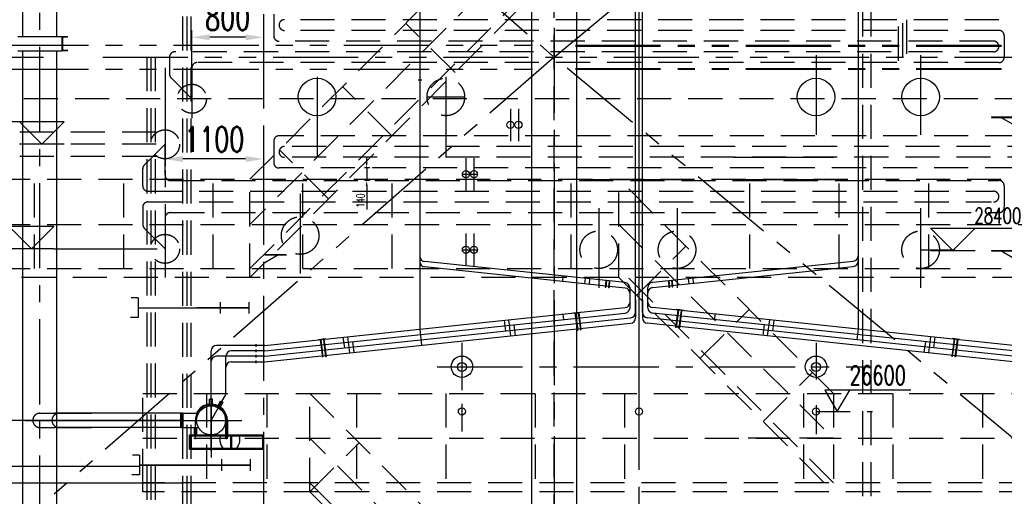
# Model space of a CAD drawing. Header units: millimetres. Extents: x -21 to 67273, y 14 to 95134.
# Tile 22 of 55: x 8238 to 19249, y 62672 to 68007. Entities that reach past the tile are written whole.
import ezdxf
from ezdxf.enums import TextEntityAlignment as Align

# ---------------------------------------------------------------- set-up
doc = ezdxf.new("R2010")
doc.units = ezdxf.units.MM
doc.header["$LTSCALE"] = 30
for name, pattern in [('CENTER', [50.8, 31.75, -6.35, 6.35, -6.35]), ('DASHED', [19.05, 12.7, -6.35]), ('PHANTOM', [63.5, 31.75, -6.35, 6.35, -6.35, 6.35, -6.35])]:
    doc.linetypes.add(name, pattern=pattern)
doc.layers.get('Defpoints').update_dxf_attribs({"color": 5})
for name, color, linetype in [('双点画线', 6, 'PHANTOM'), ('文本', 21, 'Continuous'), ('标注', 3, 'Continuous'), ('点画线', 2, 'CENTER'), ('细实线', 4, 'Continuous'), ('虚线', 1, 'DASHED')]:
    doc.layers.add(name, color=color, linetype=linetype)
doc.styles.get("Standard").update_dxf_attribs({"font": 'romans.shx', "width": 0.7, "bigfont": 'hzdx.shx'})
doc.dimstyles.new('STANDARD$0', dxfattribs={"dimscale": 25, "dimtxt": 3.5, "dimasz": 2.5, "dimexe": 1, "dimexo": 0, "dimgap": 1, "dimtad": 1, "dimdec": 0, "dimdsep": 46, "dimtxsty": 'Standard', "dimcen": 2.5, "dimclrd": 256, "dimclre": 256, "dimclrt": 256, "dimadec": 0, "dimazin": 0, "dimtfac": 10, "dimtdec": 0, "dimtmove": 0, "dimatfit": 3, "dimfxl": 1, "dimtolj": 1, "dimtzin": 0, "dimarcsym": 0})

# ---------------------------------------------------------------- blocks, each defined once
blk = doc.blocks.new('A$C1EAA1C91')
at = {"layer": '细实线'}
for p, q in [((0, 5), (24, 5)), ((5, 0), (0, 5)), ((5, 0), (10, 5)), ((0, 0), (10, 0))]:
    blk.add_line(p, q, dxfattribs=at)
blk = doc.blocks.new('*D59')
at = {"layer": 'Defpoints'}
for p in [(10964, 68067), (10164, 67810), (10164, 67122)]:
    blk.add_point(p, dxfattribs=at)
at = {"layer": '标注'}
for p, q in [((10964, 68067), (10964, 67730)), ((10164, 67122), (10164, 67890)), ((10764, 67810), (10364, 67810))]:
    blk.add_line(p, q, dxfattribs=at)
for points in [[(10364, 67843), (10364, 67776), (10164, 67810)], [(10764, 67843), (10764, 67776), (10964, 67810)]]:
    blk.add_solid(points, dxfattribs=at)
at = {"layer": '标注', "insert": (10564, 68030), "char_height": 280, "attachment_point": 5}
blk.add_mtext('800', dxfattribs=at)
blk = doc.blocks.new('*D61')
at = {"layer": 'Defpoints'}
for p in [(12155, 66347), (12119, 66207), (12155, 66207)]:
    blk.add_point(p, dxfattribs=at)
at = {"layer": '虚线', "lineweight": -2}
for p, q in [((12119, 66410), (12119, 66472)), ((12155, 66347), (12094, 66347)), ((12119, 66347), (12119, 66207)), ((12155, 66207), (12094, 66207)), ((12119, 66145), (12119, 65883))]:
    blk.add_line(p, q, dxfattribs=at)
at = {"layer": '虚线'}
for points in [[(12108, 66410), (12129, 66410), (12119, 66347)], [(12108, 66145), (12129, 66145), (12119, 66207)]]:
    blk.add_solid(points, dxfattribs=at)
at = {"layer": '虚线', "insert": (12050, 65983), "char_height": 87.5, "attachment_point": 5, "rotation": 90}
blk.add_mtext('\\A1;140', dxfattribs=at)
blk = doc.blocks.new('*D64')
at = {"layer": 'Defpoints'}
for p in [(9864, 66792), (10964, 66753), (9864, 66448)]:
    blk.add_point(p, dxfattribs=at)
at = {"layer": '标注'}
for p, q in [((9864, 66792), (9864, 66368)), ((10964, 66753), (10964, 66368)), ((10764, 66448), (10064, 66448))]:
    blk.add_line(p, q, dxfattribs=at)
for points in [[(10064, 66481), (10064, 66414), (9864, 66448)], [(10764, 66481), (10764, 66414), (10964, 66448)]]:
    blk.add_solid(points, dxfattribs=at)
at = {"layer": '标注', "insert": (10414, 66668), "char_height": 280, "attachment_point": 5}
blk.add_mtext('1100', dxfattribs=at)
blk = doc.blocks.new('*U71')
for p, q in [((266, 247), (329, 247)), ((266, 247), (266, 87)), ((272, 225), (272, 109)), ((324, 239), (281, 235)), ((329, 247), (329, 245)), ((329, 87), (266, 87)), ((281, 99), (324, 95)), ((329, 87), (329, 89))]:
    blk.add_line(p, q)
for centre, radius, start, end in [((282, 225), 10, 95.7106, 180), ((323, 245), 6, 275.7106, 0), ((282, 109), 10, 180, 264.2894), ((323, 89), 6, 360, 84.2894)]:
    blk.add_arc(centre, radius, start, end)

msp = doc.modelspace()

# ---------------------------------------------------------------- linework, layer by layer
for p, q in [((13963.76, 80732.118), (13963.76, 36882.118)), ((14463.76, 80732.118), (14463.76, 36882.118)), ((12692.76, 67332.118), (12734.76, 67332.118)), ((19348.76, 66833.56), (19210.196, 66913.56)), ((16223.76, 66467.118), (17343.76, 66467.118)), ((14603.76, 66217.118), (15723.76, 66217.118)), ((16223.76, 66217.118), (17343.76, 66217.118)), ((19348.76, 65337.979), (19210.196, 65417.979)), ((10978.76, 65289.472), (11117.324, 65369.472)), ((9563.76, 64893.124), (9486.76, 64893.124)), ((9563.76, 64893.124), (9563.76, 64672.118)), ((9563.76, 64782.118), (10801.26, 64782.118)), ((9563.76, 64782.118), (10801.26, 64782.118)), ((10481.26, 64847.118), (10481.26, 64717.118)), ((10801.26, 64782.118), (10481.26, 64782.118)), ((10801.26, 64847.118), (10801.26, 64717.118)), ((9563.76, 64672.118), (9478.205, 64672.118)), ((10066.26, 63601.618), (10056.26, 63595.618)), ((10056.26, 63522.118), (10056.26, 63595.618)), ((10056.26, 63452.618), (10056.26, 63595.618)), ((10066.26, 63442.618), (10066.26, 63601.618)), ((10066.26, 63601.618), (10237.035, 63601.618)), ((10378.76, 63577.696), (10378.76, 63562.391)), ((10066.26, 63442.618), (10056.26, 63452.618)), ((10066.26, 63442.618), (10237.035, 63442.618)), ((10194.26, 63359.618), (10194.26, 63442.618)), ((10218.26, 63359.618), (10218.26, 63442.618)), ((10541.26, 63522.118), (10541.26, 63349.618)), ((10561.26, 63522.118), (10561.26, 63349.618)), ((10135.76, 63359.618), (10955.76, 63359.618)), ((10135.76, 63199.618), (10135.76, 63359.618)), ((10482.052, 63349.618), (10692.172, 63349.618)), ((10534.938, 63340.018), (10534.938, 63349.618)), ((10567.582, 63340.018), (10534.938, 63340.018)), ((10541.26, 63340.018), (10541.26, 63330.177)), ((10541.26, 63330.177), (10561.26, 63330.177)), ((10561.26, 63340.018), (10561.26, 63330.177)), ((10567.582, 63340.018), (10567.582, 63349.618)), ((10598.76, 63209.618), (10598.76, 63349.618)), ((10610.76, 63209.618), (10610.76, 63349.618)), ((10955.76, 63199.618), (10955.76, 63359.618)), ((10510.088, 63209.618), (10664.136, 63209.618)), ((9578.76, 63133.124), (9501.76, 63133.124)), ((9578.76, 63133.124), (9578.76, 62912.118)), ((10135.76, 63199.618), (10955.76, 63199.618)), ((9578.76, 63022.118), (10816.26, 63022.118)), ((10788.489, 63022.118), (9578.76, 63022.118)), ((9578.76, 63022.118), (10788.489, 63022.118)), ((9578.76, 63022.118), (10816.26, 63022.118)), ((10595.328, 63022.118), (10239.229, 63022.118)), ((10381.119, 63022.118), (10816.26, 63022.118)), ((10496.26, 63087.118), (10496.26, 62957.118)), ((10816.26, 63022.118), (10496.26, 63022.118)), ((10812.265, 63022.118), (10816.26, 63022.118)), ((10816.26, 63087.118), (10816.26, 62957.118)), ((9578.76, 62912.118), (9493.205, 62912.118))]:
    msp.add_line(p, q)
at = {"ltscale": 25}
for p, q in [((15203.76, 64790.591), (15203.76, 79519.618)), ((17613.76, 79519.618), (17613.76, 65563.841)), ((12713.76, 79292.618), (12713.76, 65563.841)), ((15123.76, 64790.591), (15123.76, 79323.766)), ((12713.76, 65563.841), (12713.76, 65359.346)), ((17613.76, 65563.841), (17613.76, 65363.852)), ((12713.76, 65363.852), (12713.76, 64542.465)), ((12713.76, 65363.852), (12713.76, 65299.016)), ((15010.032, 65063.974), (12767.488, 65299.675)), ((15317.488, 65068.48), (17560.032, 65304.18)), ((17613.76, 65363.852), (17613.76, 64542.465)), ((15010.032, 65003.644), (12767.488, 65239.345)), ((15317.488, 65008.149), (17560.032, 65243.85)), ((14562.391, 65111.023), (14556.119, 65051.352)), ((14612.117, 65105.797), (14605.845, 65046.125)), ((14793.254, 65086.759), (14787.368, 65011.964)), ((14799.223, 65086.131), (14793.337, 65011.337)), ((14829.069, 65082.994), (14823.183, 65008.2)), ((14835.038, 65082.367), (14829.152, 65007.572)), ((15492.13, 65086.835), (15498.368, 65007.572)), ((15498.099, 65087.463), (15504.338, 65008.2)), ((15527.945, 65090.599), (15534.183, 65011.337)), ((15533.915, 65091.227), (15540.153, 65011.964)), ((15714.935, 65110.253), (15721.207, 65050.582)), ((15764.661, 65115.479), (15770.933, 65055.808)), ((14787.368, 65011.964), (14793.337, 65011.337)), ((14823.183, 65008.2), (14829.152, 65007.572)), ((15063.76, 64783.154), (15063.76, 65004.303)), ((15123.76, 64870.591), (15123.76, 65054.799)), ((15123.76, 64729.13), (15123.76, 64994.469)), ((15203.76, 64870.591), (15203.76, 65054.799)), ((15203.76, 64729.13), (15203.76, 64994.469)), ((15263.76, 64783.154), (15263.76, 65008.808)), ((15504.338, 65008.2), (15498.368, 65007.572)), ((15540.153, 65011.964), (15534.183, 65011.337)), ((15063.76, 64843.484), (15063.76, 64884.619)), ((15063.76, 64843.484), (15063.76, 64884.619)), ((15123.76, 64870.591), (15123.76, 64668.799)), ((15203.76, 64870.591), (15203.76, 64668.799)), ((15263.76, 64843.484), (15263.76, 64884.619)), ((15263.76, 64843.484), (15263.76, 64884.619)), ((10978.76, 64360.109), (15010.032, 64783.813)), ((19348.76, 64360.109), (15317.488, 64783.813)), ((15599.355, 64754.74), (15573.822, 64560.797)), ((15605.304, 64753.957), (15579.791, 64560.17)), ((15581.301, 64763.169), (15580.518, 64757.22)), ((15620.959, 64757.948), (15581.301, 64763.169)), ((15620.959, 64757.948), (15581.301, 64763.169)), ((15635.047, 64750.041), (15609.637, 64557.033)), ((15640.996, 64749.258), (15615.606, 64556.405)), ((15620.959, 64757.948), (15620.175, 64751.999)), ((15620.959, 64757.948), (15620.175, 64751.999)), ((15660.616, 64752.727), (15620.959, 64757.948)), ((15660.616, 64752.727), (15659.833, 64746.778)), ((10978.76, 64299.779), (15010.032, 64723.483)), ((10978.76, 64239.448), (15070.032, 64669.458)), ((13655.61, 64641.458), (13671.278, 64522.443)), ((13705.353, 64646.686), (13728.856, 64468.165)), ((14428.343, 64726.697), (14507.932, 64735.062)), ((14428.343, 64726.697), (14428.865, 64722.73)), ((14447.839, 64724.171), (14473.229, 64531.319)), ((14453.788, 64724.955), (14479.198, 64531.946)), ((14468.137, 64730.88), (14468.66, 64726.913)), ((14483.531, 64728.87), (14509.044, 64535.083)), ((14489.48, 64729.654), (14515.013, 64535.71)), ((14507.932, 64735.062), (14508.454, 64731.095)), ((19348.76, 64239.448), (15257.488, 64669.458)), ((19348.76, 64299.779), (15317.488, 64723.483)), ((16622.167, 64646.686), (16598.664, 64468.165)), ((16671.91, 64641.458), (16656.242, 64522.443)), ((10978.76, 64179.118), (15070.032, 64609.128)), ((13762.931, 64592.407), (13778.599, 64473.393)), ((14473.229, 64531.319), (14479.198, 64531.946)), ((14509.044, 64535.083), (14515.013, 64535.71)), ((19348.76, 64179.118), (15257.488, 64609.128)), ((15579.791, 64560.17), (15573.822, 64560.797)), ((15615.606, 64556.405), (15609.637, 64557.033)), ((16564.59, 64592.407), (16548.921, 64473.393)), ((11579.118, 64429.243), (11658.708, 64437.608)), ((11579.118, 64429.243), (11579.902, 64423.292)), ((11598.804, 64425.279), (11624.266, 64231.881)), ((11604.773, 64425.906), (11630.235, 64232.508)), ((11618.913, 64433.425), (11619.696, 64427.474)), ((11634.619, 64429.043), (11660.081, 64235.645)), ((11640.589, 64429.67), (11666.05, 64236.272)), ((11658.708, 64437.608), (11659.491, 64431.657)), ((11853.914, 64452.092), (11869.582, 64333.078)), ((11903.657, 64457.32), (11927.16, 64278.799)), ((18423.863, 64457.32), (18400.361, 64278.799)), ((18473.606, 64452.092), (18457.938, 64333.078)), ((18686.932, 64429.67), (18661.47, 64236.272)), ((18692.901, 64429.043), (18667.44, 64235.645)), ((18668.813, 64437.608), (18668.029, 64431.657)), ((18748.402, 64429.243), (18668.813, 64437.608)), ((18722.747, 64425.906), (18697.285, 64232.508)), ((18728.716, 64425.279), (18703.255, 64231.881)), ((18708.607, 64433.425), (18707.824, 64427.474)), ((18748.402, 64429.243), (18747.618, 64423.292)), ((10978.76, 64360.109), (10438.76, 64360.109)), ((10878.76, 64373.86), (10878.76, 64344.376)), ((10878.76, 64313.86), (10878.76, 64284.376)), ((11961.234, 64403.041), (11976.903, 64284.027)), ((18366.286, 64403.041), (18350.617, 64284.027)), ((10378.76, 63684.618), (10378.76, 64300.109)), ((10978.76, 64239.448), (10438.76, 64239.448)), ((10545.01, 63826.148), (10545.01, 64239.779)), ((10978.76, 64299.779), (10605.01, 64299.779)), ((10878.76, 64255.705), (10878.76, 64226.221)), ((11624.266, 64231.881), (11630.235, 64232.508)), ((11660.081, 64235.645), (11666.05, 64236.272)), ((18667.44, 64235.645), (18661.47, 64236.272)), ((18703.255, 64231.881), (18697.285, 64232.508)), ((10605.01, 64179.118), (10978.76, 64179.118)), ((10878.76, 64192.153), (10878.76, 64162.669)), ((10500.01, 63732.129), (10536.972, 63796.148)), ((10378.76, 63522.118), (10500.01, 63732.129)), ((10378.76, 63522.118), (10378.76, 63522.118))]:
    msp.add_line(p, q, dxfattribs=at)
at = {"ltscale": 10}
for p, q in [((8275.26, 67819.221), (8275.26, 73107.986)), ((8652.26, 67819.221), (8652.26, 72239.918)), ((8216.26, 67819.221), (8711.26, 67819.221)), ((8216.26, 67659.221), (8711.26, 67659.221)), ((8275.26, 62072.66), (8275.26, 67659.221)), ((8652.26, 62072.66), (8652.26, 67659.221)), ((10362.76, 63760.618), (10366.76, 63764.618)), ((10394.76, 63760.618), (10390.76, 63764.618)), ((10445.759, 63670.163), (10484.154, 63736.665)), ((10473.472, 63654.163), (10511.867, 63720.665)), ((10484.154, 63736.665), (10489.618, 63738.129)), ((10484.154, 63736.665), (10511.867, 63720.665)), ((10489.618, 63738.129), (10510.402, 63726.129)), ((10510.402, 63726.129), (10511.867, 63720.665)), ((10041.26, 63442.618), (10041.26, 63601.618))]:
    msp.add_line(p, q, dxfattribs=at)
at = {"ltscale": 20}
for p, q in [((19107.76, 66919.56), (19107.76, 66913.56)), ((19107.76, 65423.979), (19107.76, 65417.979)), ((11219.76, 65375.472), (11219.76, 65369.472))]:
    msp.add_line(p, q, dxfattribs=at)
at = {"ltscale": 2}
for p, q in [((10362.76, 63683.828), (10362.76, 63760.618)), ((10362.76, 63760.618), (10394.76, 63760.618)), ((10366.76, 63764.618), (10390.76, 63764.618)), ((10394.76, 63683.828), (10394.76, 63760.618))]:
    msp.add_line(p, q, dxfattribs=at)
at = {"ltscale": 20}
for points in [[(19107.76, 66919.56), (19348.76, 66919.56)], [(19107.76, 66913.56), (19348.76, 66913.56)], [(19107.76, 65423.979), (19348.76, 65423.979)], [(19107.76, 65417.979), (19348.76, 65417.979)], [(11219.76, 65375.472), (10978.76, 65375.472)], [(11219.76, 65369.472), (10978.76, 65369.472)]]:
    msp.add_lwpolyline(points, dxfattribs=at)
at = {"ltscale": 10}
for points in [[(10041.26, 63601.618), (8626.26, 63601.618)], [(10056.26, 63601.618), (9041.26, 63601.618)], [(10041.26, 63442.618), (8626.26, 63442.618)], [(10056.26, 63442.618), (9041.26, 63442.618)]]:
    msp.add_lwpolyline(points, dxfattribs=at)
at = {"lineweight": -2}
for centre, radius in [((13725.547, 66829.958), 40), ((13815.547, 66829.958), 40), ((13228.76, 66277.118), 40), ((13318.76, 66277.118), 40), ((13228.76, 65432.118), 40), ((13318.76, 65432.118), 40), ((13183.76, 64122.118), 120), ((17143.76, 64122.118), 120), ((13183.76, 64119.54), 50), ((17143.76, 64119.54), 50), ((13183.76, 63622.118), 40), ((15163.76, 63622.118), 40), ((17143.76, 63622.118), 40)]:
    msp.add_circle(centre, radius, dxfattribs=at)
at = {"ltscale": 10}
msp.add_circle((10378.76, 63522.118), 162.5, dxfattribs=at)
at = {"ltscale": 25}
for centre, start, end in [((12773.76, 65359.346), 180, 264), ((12773.76, 65299.016), 180, 264), ((17553.76, 65363.852), 276, 0), ((17553.76, 65303.521), 276, 0), ((15003.76, 65004.303), 0, 84), ((15003.76, 64943.972), 0, 84), ((15323.76, 65008.808), 96, 180), ((15323.76, 64948.478), 96, 180), ((15003.76, 64843.484), 276, 0), ((15003.76, 64783.154), 276, 0), ((15323.76, 64843.484), 180, 264), ((15323.76, 64783.154), 180, 264), ((15063.76, 64729.13), 276, 0), ((15063.76, 64668.799), 276, 0), ((15263.76, 64729.13), 180, 264), ((15263.76, 64668.799), 180, 264), ((10438.76, 64300.109), 90, 180), ((10438.76, 64179.448), 90, 180), ((10605.01, 64239.779), 90, 180), ((10605.01, 64119.118), 90, 180), ((10485.01, 63826.148), 330, 0)]:
    msp.add_arc(centre, 60, start, end, dxfattribs=at)
for start, end in [(95.0296489, 154.1754747), (0, 84.9703511)]:
    msp.add_arc((10378.76, 63522.118), 182.5, start, end)
at = {"layer": '双点画线'}
for p, q in [((14213.76, 67587.118), (20953.76, 73187.118)), ((8896.274, 72239.918), (14213.76, 67587.118)), ((8053.76, 67722.118), (13973.76, 67722.118)), ((14453.76, 67722.118), (20713.76, 67722.118)), ((14453.76, 67712.118), (20713.76, 67712.118)), ((7813.76, 67587.118), (8505.096, 67587.118)), ((14213.76, 67587.118), (7813.76, 61987.118)), ((9166.734, 67587.118), (33153.76, 67587.118)), ((20953.76, 61987.118), (14213.76, 67587.118)), ((8053.76, 67452.118), (13973.76, 67452.118)), ((14453.76, 67462.118), (20713.76, 67462.118)), ((14453.76, 67452.118), (20713.76, 67452.118))]:
    msp.add_line(p, q, dxfattribs=at)
at = {"layer": '双点画线', "ltscale": 10}
for p, q in [((10041.26, 63601.618), (10222.035, 63601.618)), ((10041.26, 63442.618), (10222.035, 63442.618))]:
    msp.add_line(p, q, dxfattribs=at)
at = {"layer": '标注', "ltscale": 25}
for p, q in [((14313.76, 65137.155), (14307.488, 65077.484)), ((14313.76, 64710.632), (14320.032, 64650.961)), ((16013.76, 64710.632), (16007.488, 64650.961)), ((12713.76, 64542.465), (12732.575, 64363.451)), ((17613.76, 64542.465), (17601.217, 64423.123)), ((10075.26, 63522.118), (8459.512, 63522.118))]:
    msp.add_line(p, q, dxfattribs=at)
at = {"layer": '标注'}
for p, q in [((9563.76, 64782.118), (10773.489, 64782.118)), ((10580.328, 64782.118), (10224.229, 64782.118)), ((13183.76, 63708.012), (13183.76, 63396.803)), ((17143.76, 63692.617), (17143.76, 63368.332)), ((5028.872, 63011.442), (9578.76, 63011.442))]:
    msp.add_line(p, q, dxfattribs=at)
for points in [[(18202.833, 63861.395), (17242.833, 63861.395), (17381.397, 63621.395), (17519.961, 63861.395)], [(8678.76, 63522.118), (6228.76, 63522.118)]]:
    msp.add_lwpolyline(points, dxfattribs=at)
at = {"layer": '标注', "ltscale": 2}
for points in [[(10483.954, 63359.618), (10479.114, 63335.083), (10470.291, 63278.121), (10497.782, 63227.848), (10516.591, 63199.618)], [(10690.27, 63359.618), (10695.11, 63335.083), (10703.933, 63278.121), (10676.442, 63227.848), (10657.632, 63199.618)]]:
    msp.add_open_spline(points, degree=3, knots=[13.989739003, 13.989739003, 13.989739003, 13.989739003, 86.611786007, 183.965216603, 183.965216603, 183.965216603, 183.965216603], dxfattribs=at)
at = {"layer": '点画线'}
for p, q in [((15163.76, 83732.468), (15163.76, 60792.561)), ((14213.76, 81632.118), (14213.76, 36222.118)), ((10963.76, 78632.618), (10963.76, 48106.118)), ((8463.76, 54557.039), (8463.76, 73862.118)), ((12713.76, 69043), (12713.76, 65730.606)), ((15163.76, 69043), (15163.76, 65586.854)), ((11078.76, 68067.118), (11078.76, 67827.118)), ((19248.76, 67827.118), (19248.76, 67587.118)), ((17143.76, 67608.487), (17143.76, 66716.564)), ((18313.76, 67608.487), (18313.76, 66716.564)), ((9913.76, 67587.118), (9913.76, 67396.971)), ((9863.76, 67467.118), (9863.76, 65122.118)), ((10163.76, 67467.118), (10163.76, 66905.618)), ((11563.76, 67368.487), (11563.76, 66476.564)), ((13003.76, 67368.487), (13003.76, 66476.564)), ((12793.76, 67142.118), (13213.76, 67142.118)), ((13725.547, 67010.887), (13725.547, 66649.028)), ((13815.547, 67010.887), (13815.547, 66649.028)), ((11078.76, 66647.118), (11078.76, 66407.118)), ((13228.76, 66458.047), (13228.76, 66096.188)), ((13318.76, 66458.047), (13318.76, 66096.188)), ((9613.76, 66147.118), (9613.76, 66337.265)), ((13188.76, 66277.118), (13358.76, 66277.118)), ((19248.76, 66147.118), (19248.76, 65907.118)), ((11374.553, 66056.758), (11374.553, 65164.835)), ((9613.76, 65907.118), (9613.76, 65716.971)), ((14713.76, 65898.487), (14713.76, 65006.564)), ((15589.171, 65898.487), (15589.171, 65006.564)), ((18313.76, 65898.487), (18313.76, 65006.564)), ((13228.76, 65613.047), (13228.76, 65251.188)), ((13318.76, 65613.047), (13318.76, 65251.188)), ((13188.76, 65432.118), (13358.76, 65432.118)), ((13183.76, 64389.06), (13183.76, 63860.463)), ((17143.76, 64389.06), (17143.76, 63979.349)), ((12908.296, 64122.118), (17728.76, 64122.118)), ((17143.76, 63692.617), (17143.76, 63416.564)), ((13183.76, 63416.564), (13183.76, 63416.564))]:
    msp.add_line(p, q, dxfattribs=at)
at = {"layer": '点画线', "ltscale": 25}
for p, q in [((15163.76, 79806.277), (15163.76, 63380.865)), ((10378.76, 63684.618), (10378.76, 63107.526))]:
    msp.add_line(p, q, dxfattribs=at)
at = {"layer": '点画线', "ltscale": 2}
for p, q in [((10378.76, 63213.867), (10378.76, 63900.619)), ((10378.76, 63522.118), (10500.01, 63732.129)), ((9927.571, 63522.118), (10623.138, 63522.118)), ((10206.26, 63311.858), (10206.26, 63522.118)), ((10515.26, 63522.118), (10607.203, 63522.118)), ((10551.26, 63311.858), (10551.26, 63522.118))]:
    msp.add_line(p, q, dxfattribs=at)
at = {"layer": '点画线', "ltscale": 10}
for p, q in [((10378.76, 63179.618), (10378.76, 63864.618)), ((8301.26, 63522.118), (10721.26, 63522.118)), ((8678.76, 63522.118), (10721.26, 63522.118))]:
    msp.add_line(p, q, dxfattribs=at)
msp.add_arc((10378.76, 63522.118), 174.5, 0, 180, dxfattribs=at)
at = {"layer": '细实线'}
for p, q in [((8621.025, 65442.118), (9777.514, 65442.118)), ((3494.993, 62822.118), (10051.434, 62822.118))]:
    msp.add_line(p, q, dxfattribs=at)
for centre in [(11563.76, 67142.118), (17143.76, 67142.118), (18313.76, 67142.118)]:
    msp.add_circle(centre, 210, dxfattribs=at)
at = {"layer": '虚线'}
for p, q in [((14213.76, 36022.118), (14213.76, 84422.118)), ((10059.762, 73187.118), (10059.762, 61987.118)), ((10106.762, 73187.118), (10106.762, 61987.118)), ((10153.762, 73187.118), (10153.762, 61987.118)), ((17666.76, 56387.118), (17666.76, 73187.118)), ((17760.76, 56387.118), (17760.76, 73187.118)), ((18113.76, 67587.118), (18113.76, 70827.474)), ((18160.76, 67626.168), (18160.76, 70866.524)), ((18066.76, 67548.067), (18066.76, 70788.423)), ((10813.76, 66222.118), (13813.76, 69222.118)), ((13813.76, 68722.118), (10813.76, 65714.758)), ((10813.76, 65222.118), (13813.76, 68222.118)), ((13813.76, 68122.118), (10813.76, 65122.118)), ((19188.76, 68007.118), (11198.76, 68007.118)), ((13106.653, 67415.011), (12556.653, 67965.011)), ((19188.76, 67887.118), (11198.76, 67887.118)), ((19128.76, 67767.118), (11138.76, 67767.118)), ((19128.76, 67647.118), (9973.76, 67647.118)), ((9659.76, 67587.118), (9659.76, 61987.118)), ((9706.76, 67587.118), (9706.76, 61987.118)), ((9753.76, 67587.118), (9753.76, 61987.118)), ((19188.76, 67527.118), (10223.76, 67527.118)), ((10163.76, 67122.118), (9931.334, 67354.544)), ((12399.547, 66707.904), (11849.547, 67257.904)), ((22382.828, 67122.118), (5389.93, 67122.118)), ((9763.76, 66748.618), (7563.76, 66748.618)), ((19988.76, 66707.118), (11138.76, 66707.118)), ((9763.76, 66612.118), (7533.223, 66612.118)), ((9863.76, 66612.118), (9631.334, 66379.691)), ((9863.76, 66267.118), (9863.76, 66612.118)), ((11692.44, 66000.797), (11142.44, 66550.797)), ((20238.76, 66587.118), (11198.76, 66587.118)), ((9763.76, 66475.618), (7563.76, 66475.618)), ((20238.76, 66467.118), (11198.76, 66467.118)), ((19988.76, 66347.118), (11138.76, 66347.118)), ((7403.76, 66222.118), (21203.76, 66222.118)), ((8403.76, 65222.118), (8403.76, 66222.118)), ((9403.76, 65222.118), (9403.76, 66222.118)), ((9923.76, 66207.118), (19188.76, 66207.118)), ((10403.76, 65222.118), (10403.76, 66222.118)), ((10813.76, 65122.118), (10813.76, 66222.118)), ((11403.76, 65222.118), (11403.76, 66222.118)), ((12403.76, 65222.118), (12403.76, 66222.118)), ((14403.76, 65222.118), (14403.76, 66222.118)), ((14938.76, 65119.118), (14938.76, 66222.118)), ((17338.76, 63822.118), (14938.76, 66222.118)), ((16403.76, 65222.118), (16403.76, 66222.118)), ((17403.76, 65222.118), (17403.76, 66222.118)), ((18403.76, 65222.118), (18403.76, 66222.118)), ((9673.76, 66087.118), (19128.76, 66087.118)), ((9673.76, 65967.118), (19107.877, 65967.118)), ((9923.76, 65847.118), (19197.154, 65847.118)), ((9863.76, 65787.118), (9863.76, 65442.118)), ((7403.76, 65714.267), (21203.76, 65714.267)), ((9863.76, 65442.118), (9631.334, 65674.544)), ((14938.76, 65713.553), (17338.76, 63322.118)), ((15138.76, 64922.118), (15688.76, 65472.118)), ((18313.76, 65432.118), (18852.644, 65432.118)), ((7403.76, 65222.118), (21203.76, 65222.118)), ((17338.76, 62822.118), (14942.033, 65222.118)), ((21213.76, 65122.118), (7403.76, 65122.118)), ((14938.76, 65122.118), (17338.76, 62722.118)), ((15845.867, 64215.011), (16395.867, 64765.011)), ((16552.974, 63507.904), (17102.974, 64057.904)), ((9613.762, 62822.118), (9613.762, 63822.118)), ((9613.762, 63822.118), (27003.76, 63822.118)), ((10329.18, 63822.118), (10329.18, 62822.118)), ((11003.76, 63822.118), (11003.76, 62822.118)), ((11483.76, 62722.118), (11483.76, 63822.118)), ((11483.76, 63822.118), (14083.76, 61222.118)), ((12003.76, 63822.118), (12003.76, 62822.118)), ((13003.76, 63822.118), (13003.76, 62822.118)), ((14003.76, 63822.118), (14003.76, 62822.118)), ((15003.76, 63822.118), (15003.76, 62822.118)), ((17003.76, 63822.118), (17003.76, 62822.118)), ((17338.76, 63822.118), (17338.76, 62722.118)), ((18003.76, 63822.118), (18003.76, 62822.118)), ((19003.76, 63822.118), (19003.76, 62822.118)), ((17143.76, 63622.118), (17775.398, 63622.118)), ((9613.762, 63322.118), (27003.76, 63322.118)), ((14083.76, 60722.118), (11483.76, 63322.118)), ((17338.76, 63322.118), (16235.888, 63322.118)), ((11483.76, 62722.118), (12033.76, 63272.118)), ((4795.744, 62822.118), (9613.762, 62822.118)), ((27003.76, 62822.118), (9613.762, 62822.118)), ((9613.762, 62722.118), (9613.762, 62822.118)), ((11483.76, 62822.118), (14083.76, 60222.118)), ((27003.76, 62722.118), (9613.762, 62722.118)), ((11483.76, 62722.118), (14083.76, 60122.118))]:
    msp.add_line(p, q, dxfattribs=at)
at = {"layer": '虚线', "ltscale": 5}
for p, q in [((8463.76, 63601.618), (8626.26, 63601.618)), ((8678.76, 63601.618), (9041.26, 63601.618)), ((8463.76, 63442.618), (8626.26, 63442.618)), ((8678.76, 63442.618), (9041.26, 63442.618))]:
    msp.add_line(p, q, dxfattribs=at)
at = {"layer": '虚线', "ltscale": 2}
for p, q in [((10135.76, 63349.618), (10482.052, 63349.618)), ((10146.76, 63209.618), (10146.76, 63349.618)), ((10158.76, 63209.618), (10158.76, 63349.618)), ((10692.172, 63349.618), (10955.76, 63349.618)), ((10135.76, 63209.618), (10510.088, 63209.618)), ((10664.136, 63209.618), (10955.76, 63209.618))]:
    msp.add_line(p, q, dxfattribs=at)
at = {"layer": '虚线'}
for centre, radius in [((10163.76, 67122.118), 162.5), ((13003.76, 67142.118), 210), ((9863.76, 66612.118), 162.5), ((11374.553, 65590.389), 210), ((14713.76, 65432.118), 210), ((15589.171, 65432.118), 210), ((18313.76, 65432.118), 210), ((9863.76, 65442.118), 162.5)]:
    msp.add_circle(centre, radius, dxfattribs=at)
for centre, start, end in [((11198.76, 67947.118), 90, 270), ((11138.76, 67827.118), 180, 270), ((19188.76, 67827.118), 0, 90), ((19128.76, 67707.118), 270, 90), ((9973.76, 67587.118), 90, 180), ((10223.76, 67467.118), 90, 180), ((19188.76, 67587.118), 270, 0), ((9973.76, 67396.971), 180, 225), ((11138.76, 66647.118), 90, 180), ((11198.76, 66527.118), 90, 270), ((11138.76, 66407.118), 180, 270), ((9673.76, 66337.265), 135, 180), ((9923.76, 66267.118), 180, 270), ((19188.76, 66147.118), 0, 90), ((9673.76, 66147.118), 180, 270), ((19128.76, 66027.118), 270, 90), ((9673.76, 65907.118), 90, 180), ((9923.76, 65787.118), 90, 180), ((19188.76, 65907.118), 270, 0), ((9673.76, 65716.971), 180, 225)]:
    msp.add_arc(centre, 60, start, end, dxfattribs=at)
at = {"layer": '虚线', "ltscale": 5}
for centre in [(8463.76, 63522.118), (8678.76, 63522.118)]:
    msp.add_arc(centre, 79.5, 90, 270, dxfattribs=at)

# ---------------------------------------------------------------- block references
msp.add_blockref('*U71', (8445.32, 67572.257))
at = {"layer": '细实线', "yscale": 50, "zscale": 50}
for p, xscale in [((8734.507, 66612.118), -50), ((8621.025, 65442.118), -50), ((18423.783, 65422.118), 50)]:
    msp.add_blockref('A$C1EAA1C91', p, dxfattribs=dict(at, xscale=xscale))

# ---------------------------------------------------------------- texts
at = {"layer": '文本', "width": 0.7}
msp.add_text('28400', height=175, dxfattribs=at).set_placement((18914.487, 65725.041))
at = {"layer": '标注', "width": 0.7}
msp.add_text('26600', height=210, dxfattribs=at).set_placement((17519.961, 64026.395), align=Align.MIDDLE_LEFT)

# ---------------------------------------------------------------- dimensions: what is measured, and where the dimension line sits
at = {"layer": '标注'}
dim = msp.add_linear_dim(base=(10163.76, 67809.506), p1=(10963.76, 68066.996), p2=(10163.76, 67122.118), dimstyle='STANDARD$0', override={"dimscale": 80, "dimdec": 2, "dimzin": 12, "dimcen": 0, "dimclrd": 0, "dimclre": 0, "dimadec": 2, "dimazin": 3, "dimtfac": 1, "dimtdec": 2, "dimtolj": 0, "dimtzin": 8, "dimlwd": 65535, "dimlwe": 65535}, dxfattribs=at)
dim.commit()
dim.dimension.update_dxf_attribs({"geometry": '*D59', "text_midpoint": (10563.76, 67809.506), "dimtype": 160})
dim = msp.add_linear_dim(base=(9863.76, 66447.633), p1=(10963.76, 66752.504), p2=(9863.76, 66792.129), dimstyle='STANDARD$0', override={"dimscale": 80, "dimdec": 2, "dimzin": 12, "dimcen": 0, "dimclrd": 0, "dimclre": 0, "dimadec": 2, "dimazin": 3, "dimtfac": 1, "dimtdec": 2, "dimtolj": 0, "dimtzin": 8, "dimlwd": 65535, "dimlwe": 65535}, dxfattribs=at)
dim.commit()
dim.dimension.update_dxf_attribs({"geometry": '*D64', "text_midpoint": (10413.76, 66667.633)})
at = {"layer": '虚线'}
dim = msp.add_linear_dim(base=(12118.617, 66207.118), p1=(12155.467, 66347.118), p2=(12155.467, 66207.118), angle=90, dimstyle='STANDARD$0', dxfattribs=at)
dim.commit()
dim.dimension.update_dxf_attribs({"geometry": '*D61', "text_midpoint": (12049.867, 65982.743)})

doc.saveas('drawing.dxf')
